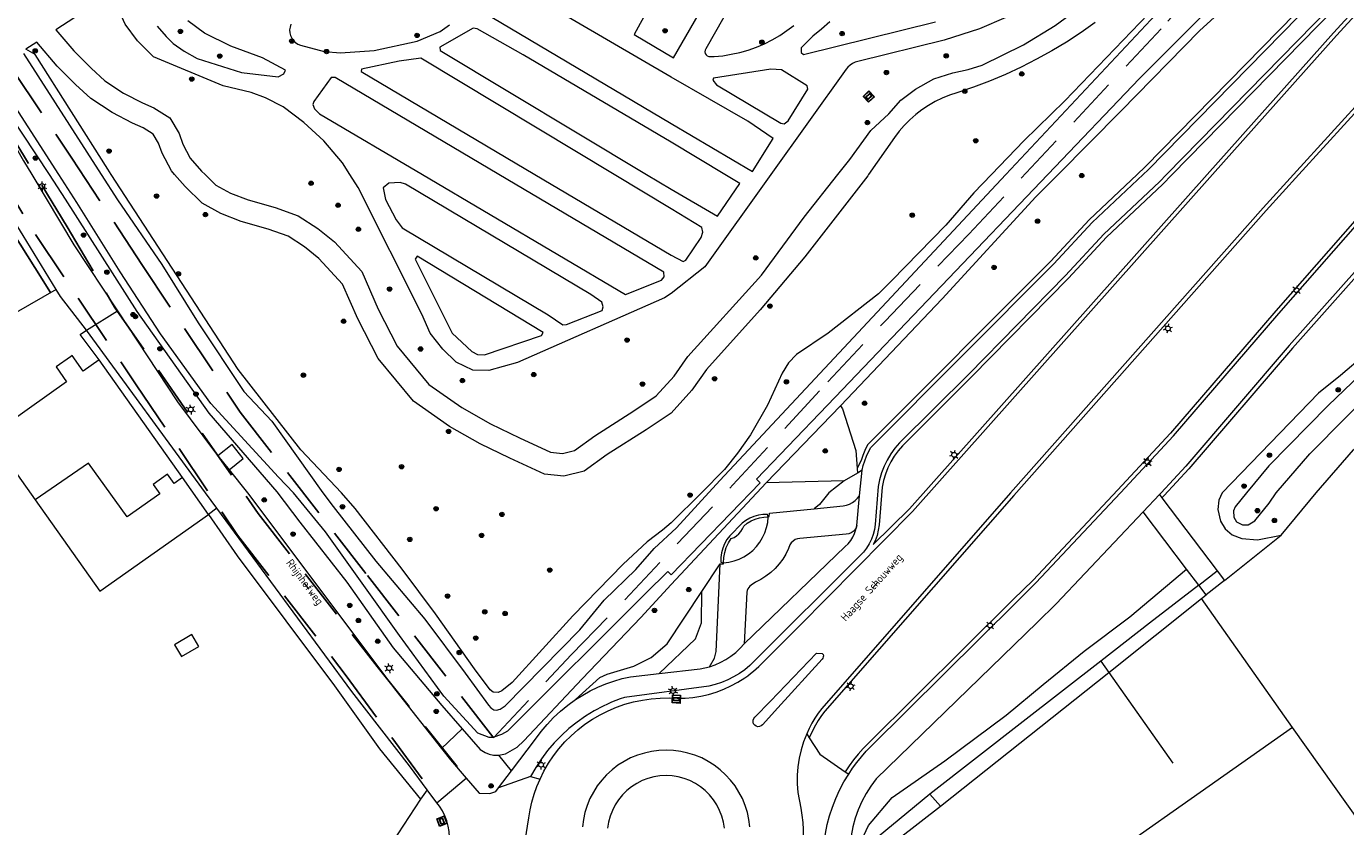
# Model space of a CAD drawing. Header units: metres. Extents: x 89872 to 94585, y 463299 to 469000.
# Tile 12 of 230: x 90920 to 91084, y 463959 to 464058. Entities that reach past the tile are written whole.
import ezdxf
from ezdxf.enums import TextEntityAlignment as Align

# ---------------------------------------------------------------- set-up
doc = ezdxf.new("R2010")
doc.units = ezdxf.units.M
doc.linetypes.add('HIDDEN', pattern=[9.525, 6.35, -3.175])
doc.layers.get('0').update_dxf_attribs({"linetype": 'CONTINUOUS'})
for name, color, linetype, lineweight in [('B-WE-GK-BESCHOEIING-G', 251, 'CONTINUOUS', 13), ('B-WE-GR-BEPLANTING_CULTUUR-G', 251, 'CONTINUOUS', 13), ('B-WE-GR-BOOM-S', 251, 'CONTINUOUS', 13), ('B-WE-IE-TERREINAFSCHEIDING-G', 251, 'CONTINUOUS', 13), ('B-WE-IE-TERREINAFSCHEIDING_KUNSTMATIG_HEKWERK-G', 251, 'CONTINUOUS', 13), ('B-WE-KL-ET_LS_OV_LICHTMAST-S', 251, 'CONTINUOUS', 13), ('B-WE-KL-ET_LS_SR_BORD-S', 251, 'CONTINUOUS', 13), ('B-WE-KW-KUNSTWERK-GV', 251, 'CONTINUOUS', 13), ('B-WE-OG-TOPOGRAFIE_BEBOUWING-GV', 251, 'CONTINUOUS', 13), ('B-WE-OG-TOPOGRAFIE_BEBOUWING_LUIFEL-GV', 251, 'CONTINUOUS', 13), ('B-WE-OG-TOPOGRAFIE_STRAATNAAM-T18', 251, 'CONTINUOUS', 13), ('B-WE-OG-TOPOGRAFIE_WATER-GV', 251, 'CONTINUOUS', 13), ('B-WE-VH-VERHARDING-GV', 251, 'CONTINUOUS', 13), ('B-WE-VW-INFORMATIEBORD-S', 251, 'CONTINUOUS', 13), ('Percelen', 10, 'HIDDEN', 25)]:
    doc.layers.add(name, color=color, linetype=linetype, lineweight=lineweight)
doc.styles.get("Standard").update_dxf_attribs({"font": 'isocp.shx'})

# ---------------------------------------------------------------- blocks, each defined once
blk = doc.blocks.new('Q_BOOM')
for radius in [0.27, 0.18, 0.09]:
    blk.add_circle((0, 0), radius)
blk = doc.blocks.new('Q_INFORMATIEBORD')
for points in [[(-0.5, 0.5), (0.5, 0.5), (0.5, -0.5), (-0.5, -0.5)], [(-0.37, 0.22), (0.36, 0.22), (0.36, -0.21), (-0.37, -0.21)]]:
    blk.add_lwpolyline(points, close=True)
for points in [[(-0.44, 0.46), (0.44, 0.46, -0.414214), (0.46, 0.44), (0.46, -0.44, -0.414214), (0.44, -0.46), (-0.44, -0.46, -0.414214), (-0.46, -0.44), (-0.46, 0.44), (-0.46, 0.44), (-0.46, 0.45), (-0.46, 0.45), (-0.46, 0.45), (-0.46, 0.45), (-0.46, 0.45), (-0.46, 0.45), (-0.46, 0.46), (-0.46, 0.46), (-0.46, 0.46), (-0.45, 0.46), (-0.45, 0.46), (-0.45, 0.46), (-0.45, 0.46), (-0.45, 0.46), (-0.45, 0.46), (-0.44, 0.46), (-0.44, 0.46)], [(-0.29, 0.16), (0.28, 0.16, -0.414214), (0.3, 0.14), (0.3, -0.13, -0.414214), (0.28, -0.16), (-0.29, -0.16, -0.414214), (-0.31, -0.13), (-0.31, 0.14), (-0.31, 0.14), (-0.31, 0.14), (-0.31, 0.14), (-0.31, 0.15), (-0.31, 0.15), (-0.31, 0.15), (-0.3, 0.15), (-0.3, 0.15), (-0.3, 0.15), (-0.3, 0.16), (-0.3, 0.16), (-0.3, 0.16), (-0.3, 0.16), (-0.29, 0.16), (-0.29, 0.16), (-0.29, 0.16), (-0.29, 0.16), (-0.29, 0.16)]]:
    blk.add_lwpolyline(points, format="xyb")
blk = doc.blocks.new('LDN_BLOK2_AUTOCAD_OD_1_FMEBLOCK19')
at = {"layer": 'B-WE-OG-TOPOGRAFIE_WATER-GV'}
blk.add_line((-94.19, -19.06), (-84.54, -34.1), dxfattribs=at)
blk.add_lwpolyline([(27.81, -34.1), (51.37, -8.89), (64.94, 4.51), (67.61, 6.54), (73.6, 10.03), (81.24, 14.91), (92.83, 25.96), (93.47, 26.86), (93.91, 28.01), (94.19, 28.98), (94.05, 30.22), (92.05, 34.1)], dxfattribs=at)
blk = doc.blocks.new('LDN_BLOK2_AUTOCAD_OD_1_FMEBLOCK18')
at = {"layer": 'B-WE-VH-VERHARDING-GV'}
blk.add_line((17.7, -9.09), (11.02, -5.09), dxfattribs=at)
blk.add_lwpolyline([(-7.33, 5.76), (-13.07, 8.98), (-13.55, 9.09), (-17.7, 6.72), (-17.65, 6.31), (7.97, -9.09)], dxfattribs=at)
blk = doc.blocks.new('LDN_BLOK2_AUTOCAD_OD_1_FMEBLOCK14')
at = {"layer": 'B-WE-VH-VERHARDING-GV'}
for points in [[(41.92, -31.03), (40.16, -32.27), (38.36, -33.44), (36.52, -34.55), (34.64, -35.59), (32.72, -36.57), (30.77, -37.47), (28.79, -38.3), (26.78, -39.06), (24.74, -39.74), (23.82, -40.05), (22.91, -40.41), (22.04, -40.84), (21.2, -41.32), (20.39, -41.86), (19.62, -42.46), (18.89, -43.1), (18.21, -43.79), (17.57, -44.53), (16.99, -45.3), (13.76, -49.9)], [(-72.4, -49.9), (-72.8, -49.44), (-73.93, -47.26), (-74.38, -46), (-75.05, -44.88), (-76.28, -44.1), (-77.61, -43.51), (-80.14, -42.21), (-82.8, -40.46), (-84.7, -38.7), (-86.98, -36.42), (-89.51, -33.44)]]:
    blk.add_lwpolyline(points, dxfattribs=at)
blk = doc.blocks.new('LDN_BLOK2_AUTOCAD_OD_1_FMEBLOCK36')
at = {"layer": 'B-WE-OG-TOPOGRAFIE_WATER-GV'}
blk.add_line((-91.55, -34.91), (-99.69, -22.27), dxfattribs=at)
blk.add_lwpolyline([(99.69, 34.91), (99.4, 34.61), (97.12, 30.85), (95.47, 27.61), (94.24, 25.6), (92.46, 23.38), (88.83, 19.56), (83.22, 14.41), (74.51, 6.93), (68.53, 2.88), (63.09, -1.27), (59.22, -4.95), (51.3, -14.34), (42.65, -22.97), (31.26, -34.91)], dxfattribs=at)
blk = doc.blocks.new('LDN_BLOK2_AUTOCAD_OD_1_FMEBLOCK29')
at = {"layer": 'B-WE-GR-BEPLANTING_CULTUUR-G'}
for points in [[(35.05, 34.62), (21.79, 22.69), (12.08, 13.88), (2.28, 4.42), (-35.93, -34.62)], [(-31.59, -34.62), (-15.93, -17), (-11.67, -12.38), (-7.36, -7.8), (-3.01, -3.26), (1.4, 1.22), (5.84, 5.67), (10.33, 10.06), (14.87, 14.41), (19.45, 18.72), (24.08, 22.97), (26.27, 25.03), (35.93, 33.57)]]:
    blk.add_lwpolyline(points, dxfattribs=at)
blk = doc.blocks.new('LDN_BLOK2_AUTOCAD_OD_1_FMEBLOCK25')
at = {"layer": 'B-WE-OG-TOPOGRAFIE_WATER-GV'}
for points in [[(76.48, 51.11), (78.82, 46.45), (84.28, 32.53), (90.3, 18.28), (90.6, 16.41), (90.81, 13.92), (90.63, 11.47), (90.3, 9.25), (89.84, 7.22), (89.06, 5.47), (87.35, 3.34), (80.98, -2.47), (78.16, -4.46), (74.47, -6.63), (70.03, -8.8), (67.22, -10.65), (64.68, -12.59), (62.41, -14.99), (52.17, -26.95), (51.51, -27.91), (50.62, -28.99), (38.19, -41.96), (33.12, -46.91), (29.11, -51.11)], [(-80.2, -51.11), (-80.62, -50.46), (-89.65, -36.2), (-90.81, -35.53)]]:
    blk.add_lwpolyline(points, dxfattribs=at)
blk = doc.blocks.new('LDN_BLOK2_AUTOCAD_OD_1_FMEBLOCK37')
at = {"layer": 'B-WE-VH-VERHARDING-GV'}
for points in [[(27.42, -16.46), (28.89, -14.61), (31.51, -11), (33.73, -8.9), (35.24, -7.24), (37.05, -5.85), (39.34, -4.59), (41.69, -3.81), (43.61, -3.42), (45.33, -2.86), (50.45, -0.36), (54.39, 2.04), (59.68, 6), (63.14, 8.99), (65.99, 11.74), (69.55, 15.67), (69.64, 15.82), (69.67, 15.99), (69.63, 16.17), (69.54, 16.32), (69.39, 16.42), (69.22, 16.46), (69.04, 16.44), (68.89, 16.35), (59.92, 9.46), (55.67, 6.59), (51.56, 4.45), (44.99, 1.62), (40.6, 0.25), (29.91, -2.41), (29.56, -2.52), (29.23, -2.67), (28.93, -2.87), (28.66, -3.11), (28.43, -3.39), (19.1, -16.46)], [(-33.17, -16.46), (-34.08, -15), (-36.42, -12.28), (-38.88, -9.99), (-41.45, -8.05), (-43.63, -6.92), (-45.42, -6.29), (-48.89, -5.44), (-57.55, -1.83), (-59.56, 0.15), (-61.06, 2.21), (-62.03, 4.31)], [(-69.67, 1.52), (-67.46, -1.09), (-65.3, -3.25), (-63.61, -4.81), (-61.27, -6.35), (-58.94, -7.55), (-57.5, -8.19), (-55.53, -9.43), (-54.38, -11.36), (-53.9, -12.7), (-53.01, -14.41), (-51.59, -16.04), (-51.16, -16.46)]]:
    blk.add_lwpolyline(points, dxfattribs=at)
blk = doc.blocks.new('Q_LICHTMAST')
for points in [[(-0.26, 0.15), (-0.52, 0.3)], [(0, 0.3), (0, 0.6)], [(0.26, 0.15), (0.52, 0.3)], [(-0.26, -0.15), (-0.52, -0.3)], [(0, -0.3), (0, -0.6)], [(0.26, -0.15), (0.52, -0.3)]]:
    blk.add_lwpolyline(points)
blk.add_circle((0, 0), 0.3)
blk = doc.blocks.new('Q_STRAATNAAMBORD')
for points in [[(-0.5, 0.5), (0.5, 0.5), (0.5, -0.5), (-0.5, -0.5)], [(-0.37, 0.22), (0.36, 0.22), (0.36, -0.21), (-0.37, -0.21)]]:
    blk.add_lwpolyline(points, close=True)
for points in [[(-0.44, 0.46), (0.44, 0.46, -0.414214), (0.46, 0.44), (0.46, -0.44, -0.414214), (0.44, -0.46), (-0.44, -0.46, -0.414214), (-0.46, -0.44), (-0.46, 0.44), (-0.46, 0.44), (-0.46, 0.45), (-0.46, 0.45), (-0.46, 0.45), (-0.46, 0.45), (-0.46, 0.45), (-0.46, 0.45), (-0.46, 0.46), (-0.46, 0.46), (-0.46, 0.46), (-0.45, 0.46), (-0.45, 0.46), (-0.45, 0.46), (-0.45, 0.46), (-0.45, 0.46), (-0.45, 0.46), (-0.44, 0.46), (-0.44, 0.46)], [(-0.29, 0.16), (0.28, 0.16, -0.414214), (0.3, 0.14), (0.3, -0.13, -0.414214), (0.28, -0.16), (-0.29, -0.16, -0.414214), (-0.31, -0.13), (-0.31, 0.14), (-0.31, 0.14), (-0.31, 0.14), (-0.31, 0.14), (-0.31, 0.15), (-0.31, 0.15), (-0.31, 0.15), (-0.3, 0.15), (-0.3, 0.15), (-0.3, 0.15), (-0.3, 0.16), (-0.3, 0.16), (-0.3, 0.16), (-0.3, 0.16), (-0.29, 0.16), (-0.29, 0.16), (-0.29, 0.16), (-0.29, 0.16), (-0.29, 0.16)]]:
    blk.add_lwpolyline(points, format="xyb")
blk = doc.blocks.new('LDN_BLOK5_AUTOCAD_OD_1_FMEBLOCK22')
at = {"layer": 'B-WE-VH-VERHARDING-GV'}
for points in [[(-39.29, 17.32), (-37.94, 16.01), (-36.15, 15), (-33.93, 14.16), (-30.58, 13.21), (-27.72, 12.18), (-25.31, 10.63), (-23.23, 8.95), (-19.84, 5.27), (-17.8, 0.61), (-15.46, -3.98), (-11.5, -8.75), (-7.42, -11.6), (-3.84, -13.65), (-0.27, -15.39), (3.6, -17.16), (5.08, -17.32), (6.58, -16.95), (9.09, -15.15), (13.95, -12.04), (16.73, -10.17), (18.97, -7.71), (20.67, -5.28), (29.79, 4.81), (35.09, 12.03), (39.29, 17.32)], [(30.97, 17.32), (22.78, 5.84), (18.57, 2.54), (17.75, 2.01), (-0.49, -6.03), (-4.07, -7), (-6.04, -6.97), (-8.1, -5.98), (-9.77, -4.38), (-11.33, -2.4), (-12.36, -0.03), (-20.28, 15.7), (-21.3, 17.32)]]:
    blk.add_lwpolyline(points, dxfattribs=at)

msp = doc.modelspace()

# ---------------------------------------------------------------- linework, layer by layer
at = {"layer": 'B-WE-GK-BESCHOEIING-G'}
msp.add_lwpolyline([(91013.55, 464004.75), (91010.6, 464001.68), (91011.07, 464001.22), (91000, 463989.82), (90999.59, 463990.22), (90996.88, 463987.52)], dxfattribs=at)
at = {"layer": 'B-WE-GR-BEPLANTING_CULTUUR-G'}
for p, q in [((91023.11, 464003.03), (91023.15, 464002.42)), ((91021.51, 464001.48), (91011.82, 464001.24)), ((91023.15, 464002.42), (91021.51, 464001.48)), ((91023.74, 464002.82), (91023.15, 464002.42)), ((91003.83, 463987.75), (91006.08, 463991.19)), ((91065.51, 463988.53), (91059.4, 463983.8)), ((91059.4, 463983.8), (91053.35, 463979.09)), ((90974.04, 463970.68), (90971.49, 463968.25)), ((91016.84, 463970.07), (91017.16, 463969.57)), ((90980.17, 463965.46), (90978.61, 463967.42)), ((91021.63, 463965.34), (91022.05, 463965.06)), ((90969.71, 463963.12), (90968.9, 463961.95)), ((91032.13, 463962.56), (91022.68, 463954.78)), ((91033.45, 463961.06), (91032.13, 463962.56)), ((90968.9, 463961.95), (90965.35, 463956.57))]:
    msp.add_line(p, q, dxfattribs=at)
for points in [[(91162.56, 464138.91), (91162.07, 464138.52), (91148.74, 464127.8), (91143.95, 464123.94), (91131.43, 464113.87), (91130.5, 464110.08), (91117.93, 464099.12), (91108.18, 464090.26), (91098.28, 464080.72), (91058.88, 464040.47), (91057.89, 464039.53)], [(91167.74, 464116.57), (91158.65, 464109.72), (91153.8, 464107.69), (91135.38, 464093.48), (91125.69, 464085.61), (91116.52, 464077.83), (91105.78, 464068.12), (91096.76, 464059.51), (91087, 464049.47), (91077.95, 464039.53)], [(91077.95, 464039.53), (91073.87, 464035.05), (91042.54, 463999.67), (91019.09, 463972.88), (91018.67, 463972.32), (91018.28, 463971.73), (91017.93, 463971.13), (91017.6, 463970.51), (91017.16, 463969.57)], [(91089.93, 464039.53), (91075.08, 464022.62), (91062, 464007.41), (91055.43, 464000.34), (91044.94, 463989.16), (91042.49, 463986.73), (91024.47, 463968.88), (91023.85, 463968.22), (91023.24, 463967.54), (91022.67, 463966.82), (91022.13, 463966.09), (91021.63, 463965.34)], [(91057.89, 464039.53), (91051.91, 464033.92), (91047.16, 464028.78), (91024.45, 464005.98), (91024.14, 464005.44), (91023.8, 464004.63), (91023.64, 464004.15), (91023.11, 464003.03)], [(91062.23, 464039.53), (91061.01, 464038.29), (91054.07, 464031.76), (91049.35, 464026.65), (91037.31, 464014.4), (91028.74, 464005.85), (91028.2, 464005.22), (91027.71, 464004.54), (91027.28, 464003.83), (91026.91, 464003.08), (91026.61, 464002.31), (91026.37, 464001.51), (91026.2, 464000.71), (91025.84, 463996), (91025.73, 463995.34), (91025.57, 463994.68), (91025.33, 463994.04), (91025.11, 463993.58), (91029.62, 463997.99), (91066.57, 464039.53)], [(91096.33, 464039.53), (91077.14, 464017.96), (91064.27, 464002.97), (91061.21, 463999.66), (91060.93, 463999.36)], [(91021.04, 464010.8), (91021.28, 464010.41), (91022.96, 464005.27), (91023.11, 464003.03)], [(91021.51, 464001.48), (91019.6, 464000), (91018.43, 463998.56), (91017.75, 463998.02)], [(90942.57, 463997.31), (90946.12, 463992.17), (90958.21, 463976.02), (90963.81, 463968.19), (90968.9, 463961.95)], [(91022.68, 463954.78), (91024.51, 463958.66), (91027.44, 463962.15), (91033.98, 463966.69), (91041.61, 463972.38), (91046.18, 463976.19), (91051.31, 463980.33), (91056.97, 463984.58), (91064, 463990.52)], [(90988.14, 463974.31), (90991.16, 463977.05), (90992.07, 463977.48), (90995.36, 463978.46), (90997.52, 463979.56), (90999.53, 463981.23), (91003.83, 463987.75)], [(90998.54, 463977.56), (91003.04, 463981.84), (91003.78, 463983.85), (91003.83, 463987.75)], [(91053.35, 463979.09), (91043.73, 463971.59), (91032.13, 463962.56)], [(91017.16, 463969.57), (91018.46, 463967.52), (91021.63, 463965.34)]]:
    msp.add_lwpolyline(points, dxfattribs=at)
at = {"layer": 'B-WE-IE-TERREINAFSCHEIDING-G'}
for p, q in [((91060.63, 463999.77), (91060.93, 463999.36)), ((91060.93, 463999.36), (91067.8, 463990.3)), ((91064, 463990.52), (91058.61, 463997.63)), ((91068.7, 463989.11), (91075.77, 463994.74)), ((91065.51, 463988.53), (91064, 463990.52)), ((91067.8, 463990.3), (91068.7, 463989.11)), ((91066.43, 463987.31), (91065.51, 463988.53)), ((91068.7, 463989.11), (91066.43, 463987.31)), ((91054.34, 463977.69), (91065.86, 463986.86)), ((91065.86, 463986.86), (91066.43, 463987.31)), ((91077.15, 463970.84), (91065.86, 463986.86)), ((91033.45, 463961.06), (91054.34, 463977.69)), ((91022.43, 463952.55), (91033.45, 463961.06))]:
    msp.add_line(p, q, dxfattribs=at)
for points in [[(90923.65, 464025.24), (90878.81, 463999.49), (90867.82, 463987.35)], [(91012.06, 463997), (91011.97, 463997.32), (91011.4, 463997.3), (91010.84, 463997.22), (91010.29, 463997.07), (91009.76, 463996.85), (91009.27, 463996.56), (91008.81, 463996.22), (91007.28, 463994.65), (91006.93, 463994.18), (91006.64, 463993.67), (91006.42, 463993.12), (91006.26, 463992.56), (91006.18, 463991.97), (91006.18, 463991.39), (91006.5, 463991.31)], [(91006.5, 463991.31), (91006.55, 463991.95), (91006.67, 463992.58), (91006.86, 463993.19), (91007.13, 463993.77), (91007.46, 463994.32), (91007.82, 463994.46), (91008.14, 463994.66), (91008.43, 463994.91), (91008.68, 463995.19), (91008.88, 463995.51), (91009.04, 463995.86), (91009.46, 463996.22), (91009.93, 463996.51), (91010.43, 463996.74), (91010.96, 463996.9), (91011.51, 463996.99), (91012.06, 463997)]]:
    msp.add_lwpolyline(points, dxfattribs=at)
at = {"layer": 'B-WE-IE-TERREINAFSCHEIDING_KUNSTMATIG_HEKWERK-G'}
for p, q in [((91065.51, 463988.53), (91067.8, 463990.3)), ((91053.35, 463979.09), (91054.34, 463977.69)), ((91054.34, 463977.69), (91062.32, 463966.41))]:
    msp.add_line(p, q, dxfattribs=at)
at = {"layer": 'B-WE-KW-KUNSTWERK-GV'}
msp.add_line((90943.74, 464004.57), (90945.13, 464002.84), dxfattribs=at)
msp.add_lwpolyline([(90945.13, 464002.84), (90946.88, 464004.27), (90945.49, 464005.99), (90943.74, 464004.57)], dxfattribs=at)
at = {"layer": 'B-WE-OG-TOPOGRAFIE_BEBOUWING-GV'}
for p, q in [((90939.34, 464001.88), (90928.97, 464016.53)), ((90942.57, 463997.31), (90939.34, 464001.88)), ((91088.8, 463954.47), (91077.15, 463970.84))]:
    msp.add_line(p, q, dxfattribs=at)
for points in [[(90928.97, 464016.53), (90926.98, 464015.12), (90925.63, 464017.04), (90925.41, 464016.9), (90923.65, 464015.64), (90924.95, 464013.79), (90915.43, 464007.05), (90921.05, 463999.12)], [(90939.34, 464001.88), (90938.31, 464001.16), (90937.49, 464002.32), (90935.7, 464001.05), (90936.52, 463999.89), (90932.45, 463997.02), (90927.68, 464003.67), (90921.05, 463999.12)], [(90921.05, 463999.12), (90929.07, 463987.77), (90942.57, 463997.31)], [(91077.15, 463970.84), (91044.59, 463947.9), (91045.46, 463946.57), (91045.71, 463946.22)]]:
    msp.add_lwpolyline(points, dxfattribs=at)
at = {"layer": 'B-WE-OG-TOPOGRAFIE_BEBOUWING_LUIFEL-GV'}
msp.add_lwpolyline([(90939.21, 463979.66), (90941.35, 463980.91), (90940.49, 463982.38), (90938.35, 463981.13), (90939.21, 463979.66)], dxfattribs=at)
at = {"layer": 'B-WE-OG-TOPOGRAFIE_STRAATNAAM-T18'}
for p, q in [((90954.41, 463988.83), (90955.01, 463988.03)), ((91025, 463988.16), (91025.67, 463988.9))]:
    msp.add_line(p, q, dxfattribs=at)
at = {"layer": 'B-WE-OG-TOPOGRAFIE_WATER-GV'}
for p, q in [((90922.76, 464039.53), (90924.78, 464036.49)), ((91011.82, 464001.24), (91021.04, 464010.8))]:
    msp.add_line(p, q, dxfattribs=at)
for points in [[(91048.05, 464039.53), (91055.86, 464047.4), (91065.64, 464057.41), (91084.75, 464074.75), (91097.91, 464086.9), (91109.65, 464097.15), (91110.56, 464098.22), (91115.73, 464107.9)], [(90915.09, 464051.85), (90915.15, 464051.41), (90915.34, 464050.88), (90916.03, 464049.68), (90922.76, 464039.53)], [(90996.88, 463987.52), (90979.7, 463970.39), (90978.96, 463969.96), (90977.87, 463969.61), (90977.4, 463969.62), (90976.01, 463970.15), (90971.79, 463974.75), (90966.28, 463982.28), (90961.87, 463988.5), (90957.08, 463995.14), (90953.13, 464000), (90951.27, 464001.92), (90942.86, 464011.11), (90936.6, 464019.73), (90931.61, 464027.45), (90926.2, 464036.07), (90923.97, 464039.53)], [(90929.23, 464039.53), (90931.25, 464036.39), (90936.76, 464028.34), (90941.27, 464021.12), (90946.97, 464012.57), (90950.43, 464008.9), (90956.74, 464000), (90958.04, 463998.28), (90963.35, 463991.52), (90969.42, 463984.3), (90974.45, 463977.6), (90977.32, 463973.62), (90977.63, 463973.27), (90977.99, 463973.03), (90978.33, 463972.99), (90978.78, 463973.12), (90979.4, 463973.55), (90988.67, 463982.96), (90991.71, 463986.65), (90995.62, 463990.47), (90997.88, 463993.06), (91000.67, 463995.65), (91006.07, 464001.52), (91041.58, 464039.53)], [(91039.79, 464039.53), (91037.6, 464037.24), (91034.1, 464033.26), (91027.43, 464026.35), (91025.77, 464024.73), (91019.51, 464019.83), (91015.56, 464017.17), (91014.57, 464016.13), (91013.81, 464014.87), (91011.96, 464010.87), (91009.85, 464007.21), (91008.23, 464004.92), (91006.62, 464002.9), (91003.78, 464000), (91000, 463996.26), (90998.95, 463995.34), (90997.05, 463993.91), (90994.05, 463991.15), (90987.82, 463984.72), (90980.26, 463976.42), (90978.98, 463975.39), (90978.53, 463975.19), (90977.9, 463975.25), (90977.54, 463975.52), (90975.59, 463978.14), (90970.74, 463984.97), (90966.62, 463990.52), (90960.79, 463998.06), (90959.08, 464000), (90954.02, 464005.34), (90946.25, 464015.33), (90930.48, 464039.53)], [(91046.79, 464039.53), (91020.38, 464011.87), (91013.55, 464004.75)], [(91021.04, 464010.8), (91033.68, 464024.1), (91045.31, 464036.77), (91048.05, 464039.53)], [(91107.74, 464039.53), (91105.86, 464037.57), (91098.86, 464029.77), (91093.94, 464024.54), (91086.14, 464017.15), (91083.1, 464014.56), (91080.37, 464012.37), (91068.43, 464000), (91068, 463999.09), (91067.88, 463997.92), (91068.2, 463996.48), (91068.79, 463995.52), (91069.66, 463994.77), (91070.87, 463994.34), (91072.82, 463994.16), (91075.77, 463994.74)], [(90924.78, 464036.49), (90933.66, 464022.51), (90942.6, 464009.87), (90951.04, 464000.13), (90953.91, 463996.35), (90959.72, 463988.9), (90965.48, 463980.76), (90971.55, 463973.56), (90974.04, 463970.68)], [(91087.57, 464016.6), (91081.6, 464010.84), (91074.21, 464003.33), (91071.43, 464000), (91070.03, 463998.25), (91069.83, 463997.75), (91069.88, 463996.98), (91070.21, 463996.41), (91070.97, 463996.04), (91071.64, 463996.03), (91072.5, 463996.52), (91074.25, 463998.72), (91075.14, 464000), (91079.31, 464004.82), (91088.29, 464013.91)], [(91075.77, 463994.74), (91080.11, 464000), (91084.72, 464005.34), (91089.97, 464011.07)], [(90978.61, 463967.42), (90979.46, 463967.59), (90980.87, 463968.4), (90981.73, 463969.2), (90988.96, 463976.88), (90996.24, 463984.5), (91000, 463988.61), (91011.82, 464001.24)], [(90974.04, 463970.68), (90976.28, 463968.1), (90976.91, 463967.74), (90977.43, 463967.52), (90977.96, 463967.41), (90978.61, 463967.42)]]:
    msp.add_lwpolyline(points, dxfattribs=at)
at = {"layer": 'B-WE-VH-VERHARDING-GV'}
for p, q in [((90921.24, 464055.99), (90919.87, 464055.11)), ((90992.95, 464039.53), (90968.91, 464053.99)), ((91000, 464043.54), (90981.65, 464054.39)), ((90978.61, 464039.53), (90958.3, 464051.57)), ((91005.62, 464050.66), (91013.63, 464045.9)), ((90969.12, 464039.53), (90994.35, 464024.62)), ((91000, 464035.29), (90992.95, 464039.53)), ((90968.49, 464029.39), (90968.21, 464029.02)), ((90927.42, 464020.18), (90931.25, 464022.58)), ((90984.72, 464022.11), (90986.55, 464020.87)), ((91023.41, 463999.64), (91023.74, 464002.82)), ((91060.63, 463999.77), (91058.61, 463997.63)), ((91023.07, 463995.94), (91023.41, 463999.64)), ((90943.59, 463998.08), (90942.57, 463997.31)), ((90978.57, 463963.34), (90980.17, 463965.46)), ((90970.91, 463961.49), (90974.56, 463964.56)), ((90982.55, 463964.78), (90978.57, 463963.34)), ((90982.55, 463964.78), (90983.73, 463964.44)), ((90970.91, 463961.49), (90969.71, 463963.12))]:
    msp.add_line(p, q, dxfattribs=at)
for points in [[(91058.61, 464039.53), (91059.23, 464040.11), (91098.63, 464080.36), (91108.52, 464089.9), (91118.26, 464098.75), (91130.95, 464109.8)], [(91132.11, 464108.44), (91119.62, 464097.21), (91109.91, 464088.39), (91100.1, 464078.93), (91061.53, 464039.53)], [(91153.54, 464108.12), (91135.08, 464093.87), (91125.37, 464086), (91116.19, 464078.2), (91105.44, 464068.49), (91096.4, 464059.86), (91086.64, 464049.81), (91077.28, 464039.53)], [(91067.24, 464039.53), (91082.61, 464056.81), (91086.86, 464061.43), (91091.17, 464066), (91095.52, 464070.54), (91099.91, 464075.02), (91104.36, 464079.46), (91108.85, 464083.85), (91113.38, 464088.2), (91117.96, 464092.5), (91122.58, 464096.75), (91124.77, 464098.81), (91134.42, 464107.34)], [(91000, 464051.63), (90984.46, 464060.68), (90981.55, 464062.22), (90980.99, 464062.32), (90977.75, 464059.08), (91000, 464045.85)], [(90999.05, 464063.62), (90995.4, 464056.91), (91000.28, 464054.04), (91004.43, 464061.21)], [(90931.27, 464060.3), (90931.11, 464060.6), (90930.9, 464060.85), (90930.63, 464061.05), (90930.32, 464061.19), (90930, 464061.25), (90929.66, 464061.25), (90929.34, 464061.16), (90929.04, 464061.01), (90923.62, 464057.51)], [(91007.6, 464060.89), (91004.3, 464055.14), (91004.22, 464054.96), (91004.2, 464054.76), (91004.25, 464054.57), (91004.35, 464054.4), (91004.5, 464054.27), (91004.68, 464054.19), (91004.88, 464054.17), (91005.34, 464054.2), (91006.42, 464054.29), (91007.48, 464054.46), (91008.54, 464054.68), (91009.58, 464054.98), (91010.6, 464055.34), (91011.59, 464055.77), (91012.56, 464056.25), (91013.49, 464056.8), (91014.39, 464057.4), (91015.24, 464058.06)], [(90936.2, 464057.97), (90937.31, 464056.66), (90938.18, 464055.82), (90939.52, 464054.84), (90941.16, 464053.93), (90946.67, 464052.21), (90951.22, 464051.67), (90951.93, 464052.04), (90952.12, 464052.51), (90949.28, 464054.04), (90945.33, 464055.48), (90942.08, 464057.09), (90939.99, 464058.62)], [(90952.8, 464058.19), (90952.69, 464057.85), (90952.64, 464057.49), (90952.65, 464057.14), (90952.74, 464056.79), (90952.89, 464056.46), (90953.09, 464056.17), (90953.35, 464055.92), (90953.65, 464055.72), (90953.98, 464055.58), (90956.91, 464054.8), (90958.94, 464054.66), (90963.15, 464054.94), (90968.49, 464056.09), (90971.34, 464057.31), (90972.49, 464058.13)], [(91019.71, 464058.48), (91018.67, 464057.57), (91017.58, 464056.7), (91016.14, 464055.26), (91016.15, 464054.7), (91016.46, 464054.45), (91032.82, 464058.49)], [(90968.91, 464053.99), (90966.24, 464053.61), (90961.55, 464052.62), (90961.52, 464052.32), (90983.1, 464039.53)], [(91013.63, 464045.9), (91014.05, 464045.81), (91014.55, 464046.2), (91017, 464050.14), (91016.89, 464050.54), (91013.69, 464052.52), (91012.38, 464052.62), (91005.27, 464051.51), (91005.2, 464051.25), (91005.62, 464050.66)], [(90958.3, 464051.57), (90957.81, 464051.57), (90955.63, 464048.6), (90955.5, 464048.22), (90955.72, 464047.68), (90956.33, 464047.09), (90969.12, 464039.53)], [(91000, 464045.85), (91010.11, 464039.89), (91012.66, 464044.01), (91009.51, 464046.16), (91000, 464051.63)], [(90914.7, 464049.75), (90919.58, 464041.25), (90920.61, 464039.53)], [(90923.65, 464025.24), (90919.53, 464031.97), (90914.85, 464039.53)], [(90920.61, 464039.53), (90925.85, 464030.79), (90931.25, 464022.58)], [(91024.52, 464039.53), (91024.41, 464039.38), (91016.61, 464029.29), (91011.07, 464022.71), (91004.39, 464015.32), (91002.58, 464012.74), (91000, 464009.91), (90996.91, 464007.83), (90992.08, 464004.74), (90989.21, 464002.67), (90986.69, 464002.05), (90984.27, 464002.32), (90979.96, 464004.29), (90976.28, 464006.09), (90972.5, 464008.24), (90968.01, 464011.38), (90963.61, 464016.68), (90961.1, 464021.62), (90959.21, 464025.93), (90956.27, 464029.11), (90954.48, 464030.57), (90952.46, 464031.86), (90949.99, 464032.76), (90946.62, 464033.71), (90944.09, 464034.67), (90941.79, 464035.96), (90939.67, 464038.03), (90938.36, 464039.53)], [(90994.35, 464024.62), (90998.83, 464026.42), (90999.15, 464026.84), (90999.08, 464027.4), (90978.61, 464039.53)], [(91061.53, 464039.53), (91060.66, 464038.64), (91053.72, 464032.12), (91048.99, 464027), (91036.95, 464014.75), (91028.37, 464006.19), (91027.8, 464005.53), (91027.29, 464004.82), (91026.84, 464004.07), (91026.46, 464003.29), (91026.14, 464002.47), (91025.89, 464001.63), (91025.71, 464000.78), (91025.34, 463996.06), (91025.24, 463995.44), (91025.09, 463994.83), (91024.87, 463994.24), (91024.6, 463993.67), (91024.27, 463993.13), (91023.89, 463992.63), (91009.79, 463978.53), (91009.15, 463978.01), (91008.48, 463977.54), (91007.77, 463977.12), (91007.03, 463976.75), (91006.27, 463976.44), (91005.49, 463976.19), (91004.69, 463976), (90994.21, 463974.59), (90993.67, 463974.4), (90993.14, 463974.2), (90992.61, 463973.99), (90992.09, 463973.76), (90991.57, 463973.51), (90990.45, 463972.91), (90989.36, 463972.24), (90988.32, 463971.51), (90987.32, 463970.71), (90986.38, 463969.85), (90985.49, 463968.94), (90984.66, 463967.97), (90983.89, 463966.95), (90983.19, 463965.89), (90982.55, 463964.78)], [(90983.1, 464039.53), (91000, 464029.52), (91001.49, 464028.71), (91001.85, 464028.88), (91003.72, 464031.7), (91003.95, 464032.36), (91003.83, 464032.94), (91000, 464035.29)], [(90996.95, 464039.53), (91000, 464037.7), (91005.78, 464034.34), (91008.53, 464038.42), (91006.68, 464039.53)], [(91009.14, 463977), (91009.51, 463977.27), (91009.87, 463977.54), (91010.23, 463977.83), (91010.58, 463978.12), (91010.91, 463978.43), (91015.9, 463983.45), (91029.99, 463997.66), (91067.24, 464039.53)], [(91077.28, 464039.53), (91073.5, 464035.38), (91042.16, 464000), (91018.7, 463973.19), (91018.27, 463972.61), (91017.86, 463972), (91017.49, 463971.38), (91017.15, 463970.73), (91016.84, 463970.07)], [(91023.74, 464002.82), (91023.87, 464003.41), (91024.04, 464003.99), (91024.25, 464004.55), (91024.51, 464005.1), (91024.8, 464005.63), (91047.52, 464028.43), (91052.27, 464033.57), (91058.61, 464039.53)], [(91042.84, 463986.38), (91045.3, 463988.81), (91055.8, 464000), (91062.37, 464007.08), (91075.46, 464022.29), (91090.6, 464039.53)], [(91095.66, 464039.53), (91076.76, 464018.29), (91063.9, 464003.3), (91060.85, 464000), (91060.63, 463999.77)], [(90986.55, 464020.87), (90987.02, 464020.92), (90991.43, 464022.66), (90991.56, 464023.1), (90991.4, 464023.66), (90990.04, 464024.64), (90967.01, 464038.34), (90966.38, 464038.55), (90964.94, 464038.46), (90964.26, 464037.88), (90964.52, 464036.41), (90965.88, 464033.9), (90966.59, 464032.92), (90984.72, 464022.11)], [(90968.21, 464029.02), (90972.8, 464019.83), (90975.27, 464017.54), (90975.98, 464017.19), (90976.84, 464017.13), (90983.89, 464019.52), (90984.11, 464019.91), (90968.49, 464029.39)], [(90927.42, 464020.18), (90924.18, 464024.38), (90923.65, 464025.24)], [(90931.25, 464022.58), (90938.73, 464011.28), (90943.43, 464004.96), (90943.74, 464004.57)], [(90928.97, 464016.53), (90926.61, 464019.65), (90927.42, 464020.18)], [(90943.59, 463998.08), (90942.17, 464000), (90927.42, 464020.18)], [(90945.13, 464002.84), (90947.4, 464000), (90965.82, 463975.46), (90971.49, 463968.25)], [(91017.75, 463998.02), (91021.37, 463998.38), (91021.77, 463998.46), (91022.16, 463998.6), (91022.52, 463998.79), (91022.86, 463999.03), (91023.16, 463999.32), (91023.41, 463999.64)], [(90969.71, 463963.12), (90967.53, 463966.09), (90960.38, 463975.31), (90943.59, 463998.08)], [(91006.5, 463991.31), (91007.17, 463991.39), (91007.82, 463991.54), (91008.45, 463991.77), (91009.05, 463992.06), (91009.62, 463992.42), (91010.14, 463992.85), (91010.61, 463993.33), (91011.02, 463993.86), (91011.37, 463994.43), (91011.65, 463995.04), (91011.86, 463995.68), (91012, 463996.33), (91012.06, 463997)], [(91012.06, 463997), (91012.17, 463997.06), (91012.22, 463997.47), (91017.75, 463998.02)], [(91058.61, 463997.63), (91047.8, 463986.19), (91045.45, 463983.9)], [(91009.07, 463981.25), (91021.61, 463993.31), (91021.98, 463993.67), (91022.3, 463994.06), (91022.57, 463994.5), (91022.79, 463994.96), (91022.96, 463995.44), (91023.07, 463995.94)], [(91023.07, 463995.94), (91022.97, 463995.66), (91022.81, 463995.4), (91022.59, 463995.19), (91022.34, 463995.02), (91022.06, 463994.92), (91021.76, 463994.88), (91016, 463994.34), (91015.69, 463994.29), (91015.4, 463994.18), (91015.14, 463994.01), (91014.91, 463993.79), (91014.74, 463993.53), (91014.59, 463993.06), (91014.26, 463992.39), (91013.86, 463991.75), (91013.41, 463991.16), (91012.91, 463990.6), (91012.37, 463990.09), (91011.77, 463989.63), (91011.14, 463989.23), (91010.48, 463988.88), (91009.94, 463988.53), (91009.77, 463988.4), (91009.64, 463988.24), (91009.53, 463988.06), (91009.45, 463987.87), (91009.41, 463987.66), (91009.07, 463981.25)], [(91004.77, 463978.39), (91005.38, 463979.47), (91005.59, 463980.28), (91006.08, 463991.19)], [(91006.08, 463991.19), (91006.49, 463991.19), (91006.5, 463991.31)], [(91022.05, 463965.06), (91022.54, 463965.8), (91023.07, 463966.52), (91023.63, 463967.22), (91024.21, 463967.89), (91024.83, 463968.53), (91042.84, 463986.38)], [(91045.45, 463983.9), (91025.47, 463964.47), (91024.81, 463963.57), (91024.22, 463962.63), (91023.7, 463961.65), (91023.24, 463960.64), (91022.86, 463959.6), (91022.55, 463958.53), (91021.85, 463954.75), (91021.43, 463949.66), (91020.87, 463946.74)], [(91004.77, 463978.39), (91005.47, 463978.64), (91006.16, 463978.95), (91006.81, 463979.31), (91007.43, 463979.72), (91008.02, 463980.18), (91008.57, 463980.69), (91009.07, 463981.25)], [(91012.34, 463974.13), (91018.07, 463980.06), (91018.78, 463980.04)], [(91018.78, 463980.04), (91018.87, 463979.91), (91018.91, 463979.76), (91018.9, 463979.61), (91018.85, 463979.46), (91018.75, 463979.34), (91013.27, 463973.28)], [(90983.73, 463964.44), (90984.22, 463965.44), (90984.78, 463966.4), (90985.4, 463967.33), (90986.08, 463968.21), (90986.81, 463969.05), (90987.6, 463969.83), (90988.43, 463970.57), (90989.31, 463971.25), (90990.24, 463971.87), (90991.2, 463972.43), (90992.19, 463972.93), (90993.21, 463973.37), (90994.27, 463973.74), (90995.34, 463974.03), (90996.43, 463974.26), (90997.53, 463974.42), (90998.64, 463974.51), (90999.75, 463974.52), (91000.74, 463974.48), (91001.73, 463974.5), (91002.71, 463974.59), (91003.69, 463974.74), (91004.65, 463974.96), (91005.6, 463975.25), (91006.53, 463975.6), (91007.43, 463976.01), (91008.3, 463976.48), (91009.14, 463977)], [(90988.14, 463974.31), (90989.04, 463974.87), (90989.96, 463975.39), (90990.92, 463975.85), (90991.89, 463976.26), (90992.89, 463976.62), (90993.91, 463976.92), (90994.94, 463977.16), (90998.54, 463977.56)], [(90998.54, 463977.56), (91003.62, 463978.13), (91004.77, 463978.39)], [(90980.17, 463965.46), (90983.15, 463969.41), (90983.85, 463970.35), (90984.61, 463971.24), (90985.42, 463972.09), (90986.28, 463972.88), (90987.19, 463973.62), (90988.14, 463974.31)], [(91013.27, 463973.28), (91011.37, 463971.18), (91011.2, 463971.04), (91010.99, 463970.96), (91010.77, 463970.95), (91010.56, 463971.02), (91010.38, 463971.14), (91010.25, 463971.32), (91010.19, 463971.53), (91010.19, 463971.75), (91010.27, 463971.96), (91010.41, 463972.13), (91012.34, 463974.13)], [(91016.84, 463970.07), (91016.45, 463969.08), (91016.14, 463968.06), (91015.9, 463967.02), (91015.74, 463965.97), (91015.66, 463964.91), (91015.65, 463963.84), (91015.73, 463962.78), (91016.11, 463960.81), (91016.25, 463959.94), (91016.35, 463959.06), (91016.4, 463958.18), (91016.4, 463957.29), (91016.37, 463956.41), (91016.06, 463952.71), (91016.08, 463951.37), (91016.3, 463949.96), (91016.64, 463948.65), (91017.06, 463947.79), (91017.52, 463947.45), (91017.92, 463947.52), (91018.18, 463947.74)], [(90971.49, 463968.25), (90972.6, 463966.84), (90974.56, 463964.56)], [(91009.78, 463958.51), (91009.67, 463959.41), (91009.47, 463960.3), (91009.19, 463961.17), (91008.85, 463962.01), (91008.43, 463962.82), (91007.94, 463963.59), (91007.38, 463964.31), (91006.77, 463964.98), (91006.1, 463965.6), (91005.37, 463966.15), (91004.61, 463966.64), (91003.8, 463967.06), (91002.96, 463967.41), (91002.09, 463967.68), (91001.2, 463967.88), (91000.3, 463968), (90999.39, 463968.04), (90998.48, 463968), (90997.57, 463967.88), (90996.68, 463967.68), (90995.82, 463967.41), (90994.97, 463967.06), (90994.17, 463966.64), (90993.4, 463966.15), (90992.68, 463965.6), (90992, 463964.98), (90991.39, 463964.31), (90990.83, 463963.59), (90990.35, 463962.82), (90989.92, 463962.01), (90989.58, 463961.17), (90989.3, 463960.3), (90989.11, 463959.41), (90988.99, 463958.51)], [(90974.56, 463964.56), (90976.17, 463962.7), (90977.49, 463962.66), (90978.25, 463962.91), (90978.57, 463963.34)], [(90979.51, 463948.69), (90979.62, 463948.67), (90979.73, 463948.67), (90979.84, 463948.69), (90979.94, 463948.73), (90980.04, 463948.79), (90980.36, 463949.63), (90980.65, 463950.49), (90980.9, 463951.35), (90981.12, 463952.23), (90981.31, 463953.11), (90982.32, 463959.61), (90982.49, 463960.61), (90982.71, 463961.59), (90982.99, 463962.56), (90983.33, 463963.51), (90983.73, 463964.44)], [(90999.37, 463964.88), (90998.61, 463964.84), (90997.86, 463964.72), (90997.12, 463964.52), (90996.41, 463964.25), (90995.73, 463963.9), (90995.09, 463963.48), (90994.5, 463963.01), (90993.96, 463962.47), (90993.47, 463961.87), (90993.06, 463961.23), (90992.71, 463960.55), (90992.44, 463959.84), (90992.24, 463959.1), (90992.12, 463958.35)], [(91006.62, 463958.35), (91006.5, 463959.1), (91006.3, 463959.84), (91006.03, 463960.55), (91005.68, 463961.23), (91005.27, 463961.87), (91004.79, 463962.47), (91004.25, 463963.01), (91003.66, 463963.48), (91003.02, 463963.9), (91002.34, 463964.25), (91001.62, 463964.52), (91000.89, 463964.72), (91000.13, 463964.84), (90999.37, 463964.88)], [(91018.18, 463947.74), (91018.88, 463955.41), (91018.99, 463956.55), (91019.16, 463957.67), (91019.39, 463958.79), (91019.69, 463959.89), (91020.04, 463960.97), (91020.46, 463962.03), (91020.93, 463963.07), (91021.46, 463964.08), (91022.05, 463965.06)], [(90972.19, 463955.23), (90972.35, 463955.89), (90972.45, 463956.56), (90972.48, 463957.24), (90972.44, 463957.92), (90972.33, 463958.59), (90972.15, 463959.25), (90971.91, 463959.88), (90971.6, 463960.49), (90971.23, 463961.06), (90970.91, 463961.49)]]:
    msp.add_lwpolyline(points, dxfattribs=at)
at = {"layer": 'Percelen'}
for points in [[(90841.12, 464198.2), (90852.99, 464171.34), (90864.42, 464145.45), (90871.3, 464129.84), (90877.39, 464119.34), (90885.64, 464104.95), (90897.38, 464085.98), (90909.21, 464067.25), (90918.29, 464052.46), (90925.59, 464041.56), (90934.3, 464028.35), (90946.5, 464010.02), (90962.29, 463989.74), (90977.96, 463969.57)], [(90834.41, 464194.91), (90842.1, 464176.86), (90852.4, 464152.91), (90863.13, 464128.27), (90865.53, 464123.45), (90867.65, 464119.34), (90870.82, 464114.32), (90879.74, 464099.74), (90891.02, 464081.33), (90901.37, 464064.51), (90921.08, 464032.09), (90933.58, 464013.42), (90946.17, 463994.74), (90959.67, 463977.26), (90970.81, 463962.16)], [(90837.09, 464196.19), (90846.88, 464173.67), (90856.24, 464151.32), (90866.59, 464127.35), (90869, 464122.8), (90885.08, 464097.57), (90899.94, 464073.61), (90911.98, 464054.48), (90925.01, 464033.02), (90930.91, 464023.06), (90948.72, 463997.44), (90963.52, 463978.41), (90974.09, 463965.18)], [(90977.96, 463969.57), (90987.63, 463979.93), (90994.24, 463986.72), (91007.68, 464000.97), (91019.47, 464013.77), (91026.52, 464021.29), (91036.98, 464032.14), (91061.7, 464058.57), (91072.32, 464070.4), (91079.1, 464077.98), (91088.3, 464082.5), (91101.36, 464096.1), (91108.83, 464105.14)], [(90901.08, 464059.21), (90908.01, 464048.37), (90921.01, 464028), (90922.95, 464024.89)]]:
    msp.add_lwpolyline(points, dxfattribs=at)

# ---------------------------------------------------------------- block references
at = {"layer": 'B-WE-GR-BEPLANTING_CULTUUR-G'}
msp.add_blockref('LDN_BLOK2_AUTOCAD_OD_1_FMEBLOCK29', (91098.16, 464074.15), dxfattribs=at)
at = {"layer": 'B-WE-GR-BOOM-S'}
for p, rotation in [((90939.08, 464057.31), 143.7937303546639), ((90968.46, 464056.81), 23.17432292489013), ((90999.26, 464057.39), 149.539586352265), ((91021.24, 464057.03), 13.87131652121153), ((90952.91, 464056.11), 125.1099665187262), ((91011.27, 464055.97), 23.12194534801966), ((90921.05, 464054.89), 149.7251081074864), ((90943.96, 464054.24), 162.663739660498), ((90957.23, 464054.81), 176.0548137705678), ((91034.16, 464054.27), 13.97317020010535), ((91026.73, 464052.2), 13.97317020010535), ((91043.54, 464052.02), 24.812375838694), ((90940.49, 464051.38), 157.3707399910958), ((91036.47, 464049.88), 18.57820904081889), ((91024.37, 464045.98), 43.39449277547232), ((91037.82, 464043.73), 46.31271394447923), ((90930.22, 464042.44), 122.3537537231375), ((90921.08, 464041.58), 123.5405019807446), ((91050.99, 464039.4), 45.21910842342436), ((90955.3, 464038.44), 147.4245388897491), ((90936.11, 464036.86), 123.0846812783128), ((90958.65, 464035.71), 116.7250948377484), ((90942.17, 464034.56), 150.7155645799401), ((91029.94, 464034.48), 45.97488381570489), ((90961.18, 464032.73), 116.7250948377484), ((91045.51, 464033.74), 47.44125525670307), ((90927.05, 464032.01), 122.4366943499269), ((91010.51, 464029.17), 53.66226183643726), ((90929.95, 464027.4), 122.4366943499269), ((91040.11, 464028), 47.44125525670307), ((90938.83, 464027.2), 123.0846812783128), ((90965.04, 464025.3), 116.7250948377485), ((91012.27, 464023.19), 49.90445572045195), ((90933.19, 464022.14), 125.2937209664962), ((90933.48, 464021.88), 125.2937209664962), ((90959.34, 464021.31), 113.6335618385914), ((90936.54, 464017.9), 125.2937209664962), ((90968.9, 464017.86), 129.7179936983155), ((90994.53, 464018.97), 23.78738016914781), ((90954.35, 464014.61), 127.8753808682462), ((90982.95, 464014.68), 23.78738016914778), ((91005.4, 464014.16), 54.98710267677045), ((90974.09, 464013.94), 154.3318740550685), ((90996.45, 464013.51), 33.95067339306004), ((91014.32, 464013.78), 65.19393692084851), ((91082.84, 464012.79), 43.96032533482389), ((90941.01, 464012.26), 125.2937209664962), ((91024.03, 464011.12), 46.451250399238), ((90972.37, 464007.63), 150.2600264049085), ((91019.15, 464005.2), 46.06723459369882), ((91074.29, 464004.67), 45.47319013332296), ((90958.77, 464002.9), 133.4806910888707), ((90966.53, 464003.24), 145.022538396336), ((91002.35, 463999.72), 44.68017042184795), ((91071.14, 464000.83), 50.15726116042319), ((90949.49, 463999.12), 126.8997761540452), ((90959.2, 463998.27), 128.177057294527), ((90970.82, 463998.02), 127.7240973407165), ((91072.81, 463997.78), 51.60785263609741), ((90978.99, 463997.31), 155.3860463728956), ((91074.92, 463996.56), 50.45047128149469), ((90953.07, 463994.88), 126.8997761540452), ((90976.47, 463994.71), 155.3860463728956), ((90967.56, 463994.21), 127.7240973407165), ((90984.93, 463990.4), 45.90952407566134), ((91002.19, 463987.97), 56.64364705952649), ((90972.24, 463987.17), 126.6281517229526), ((90960.1, 463986.01), 125.2965617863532), ((90976.86, 463985.21), 125.3244762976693), ((90979.39, 463985.01), 47.68991550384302), ((90997.94, 463985.39), 47.52302007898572), ((90961.17, 463984.14), 126.8997761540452), ((90963.58, 463981.56), 125.2965617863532), ((90975.75, 463981.95), 125.3244762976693), ((90973.69, 463980.16), 125.3244762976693), ((90970.93, 463975.03), 130.1491686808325), ((90970.84, 463972.84), 130.9439393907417), ((90977.64, 463963.59), 18.18613334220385)]:
    msp.add_blockref('Q_BOOM', p, dxfattribs=dict(at, rotation=rotation))
at = {"layer": 'B-WE-KL-ET_LS_OV_LICHTMAST-S'}
for p, rotation in [((90921.91, 464038.08), 120.9395844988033), ((91077.66, 464025.16), 48.71528910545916), ((91061.69, 464020.4), 48.47178200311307), ((90940.36, 464010.34), 126.6371075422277), ((91035.15, 464004.72), 48.34338316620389), ((91059.15, 464003.81), 47.13972614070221), ((91039.62, 463983.52), 44.73318295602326), ((90964.99, 463978.21), 126.8997761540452), ((91000.23, 463975.38), 7.661951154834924), ((91022.3, 463975.97), 48.80771707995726), ((90983.86, 463966.22), 56.57144149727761)]:
    msp.add_blockref('Q_LICHTMAST', p, dxfattribs=dict(at, rotation=rotation))
at = {"layer": 'B-WE-KL-ET_LS_SR_BORD-S'}
for p, rotation in [((91000.65, 463974.37), 177.3921767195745), ((90971.54, 463959.21), 111.0496217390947)]:
    msp.add_blockref('Q_STRAATNAAMBORD', p, dxfattribs=dict(at, rotation=rotation))
at = {"layer": 'B-WE-OG-TOPOGRAFIE_WATER-GV'}
for name, p in [('LDN_BLOK2_AUTOCAD_OD_1_FMEBLOCK25', (91010.68, 464090.64)), ('LDN_BLOK2_AUTOCAD_OD_1_FMEBLOCK36', (91015.53, 464074.44)), ('LDN_BLOK2_AUTOCAD_OD_1_FMEBLOCK19', (91013.77, 464073.64))]:
    msp.add_blockref(name, p, dxfattribs=at)
at = {"layer": 'B-WE-VH-VERHARDING-GV'}
for name, p in [('LDN_BLOK2_AUTOCAD_OD_1_FMEBLOCK14', (91010.75, 464089.43)), ('LDN_BLOK2_AUTOCAD_OD_1_FMEBLOCK37', (90993.29, 464055.99)), ('LDN_BLOK2_AUTOCAD_OD_1_FMEBLOCK18', (90988.98, 464048.63)), ('LDN_BLOK5_AUTOCAD_OD_1_FMEBLOCK22', (90981.43, 464022.21))]:
    msp.add_blockref(name, p, dxfattribs=at)
at = {"layer": 'B-WE-VW-INFORMATIEBORD-S', "rotation": 43.39449277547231}
msp.add_blockref('Q_INFORMATIEBORD', (91024.55, 464049.22), dxfattribs=at)

# ---------------------------------------------------------------- texts
at = {"layer": 'B-WE-OG-TOPOGRAFIE_STRAATNAAM-T18'}
for s, rotation, p in [('Rhijnhofweg', 306.7095, (90954.41, 463988.83)), ('Haagse Schouwweg', 48.0809, (91025, 463988.16))]:
    msp.add_text(s, height=1, rotation=rotation, dxfattribs=at).set_placement(p, align=Align.MIDDLE)

doc.saveas('drawing.dxf')
